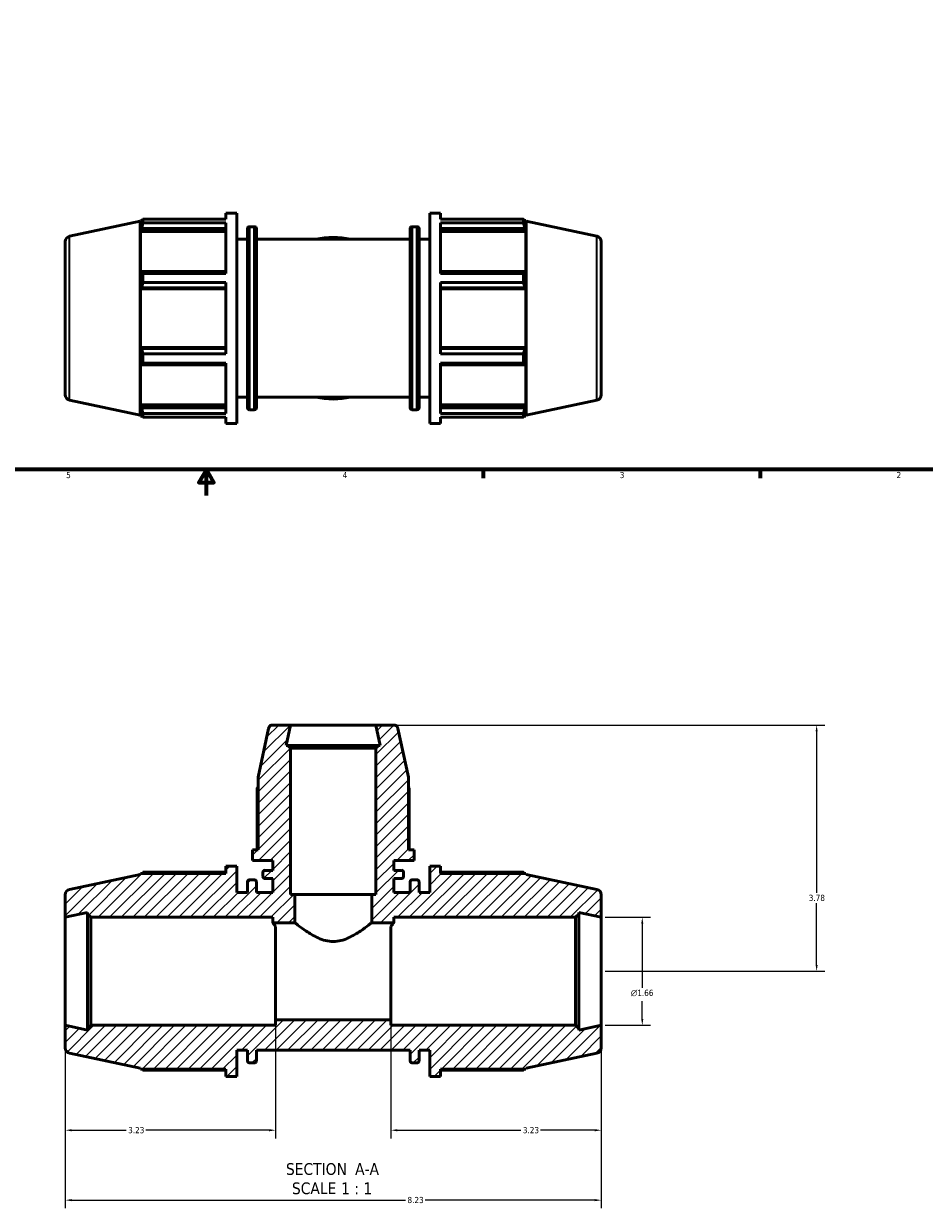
# Model space of a CAD drawing. Header units: inches. Extents: x 0.1 to 45, y -10.3 to 31.7.
# Tile 2 of 7: x 14.2 to 28, y -10.3 to 7.8. Entities that reach past the tile are written whole.
import ezdxf

# ---------------------------------------------------------------- set-up
doc = ezdxf.new("R2010")
doc.units = ezdxf.units.IN
doc.header["$MEASUREMENT"] = 0
for name, color, linetype, lineweight in [('Border (ANSI)', 7, 'Continuous', 70), ('Dimension (ANSI)', 7, 'Continuous', 25), ('Hatch (ANSI)', 7, 'Continuous', 18), ('Symbol (ANSI)', 7, 'Continuous', 25), ('Visible (ANSI)', 7, 'Continuous', 50), ('Visible Narrow (ANSI)', 7, 'Continuous', 35)]:
    doc.layers.add(name, color=color, linetype=linetype, lineweight=lineweight)
doc.styles.add('Label Text (ANSI)', font='tahoma.ttf')
doc.styles.add('Note Text (ANSI)', font='tahoma.ttf')
doc.dimstyles.new('Default (ANSI)', dxfattribs={"dimtxt": 0.094488, "dimasz": 0.098425, "dimexe": 0.125, "dimexo": 0.0625, "dimgap": 0.031496, "dimtad": 0, "dimtih": 1, "dimtoh": 1, "dimrnd": 1e-08, "dimzin": 4, "dimdsep": 46, "dimtxsty": 'Note Text (ANSI)', "dimcen": 0.09, "dimdle": 0.393701, "dimclrd": 256, "dimclre": 256, "dimclrt": 5, "dimadec": 0, "dimazin": 1, "dimtfac": 1, "dimtofl": 0, "dimtmove": 0, "dimatfit": 3, "dimfxl": 1, "dimtolj": 1, "dimtzin": 4, "dimlwd": -1, "dimlwe": -1, "dimarcsym": 0})

# ---------------------------------------------------------------- blocks, each defined once
blk = doc.blocks.new('Borders Default Border')
at = {"layer": 'Border (ANSI)'}
for p, q in [((21.25, 1), (21.25, 0.866)), ((25.5, 1), (25.5, 0.866))]:
    blk.add_line(p, q, dxfattribs=at)
at = {"layer": 'Border (ANSI)', "flags": 128}
for points in [[(0.5, 1), (0.5, 21), (33.5, 21), (33.5, 1), (0.5, 1)], [(17, 0.6), (17, 1), (16.885, 0.8), (17.115, 0.8), (17, 1)]]:
    blk.add_lwpolyline(points, dxfattribs=at)
at = {"layer": 'Border (ANSI)', "color": 5, "true_color": 0x0000ff, "char_height": 0.0945, "attachment_point": 7, "style": 'Note Text (ANSI)'}
for s, insert in [('5', (14.847, 0.864)), ('4', (19.092, 0.866)), ('3', (23.346, 0.864)), ('2', (27.596, 0.866))]:
    blk.add_mtext(s, dxfattribs=dict(at, insert=insert))
blk = doc.blocks.new('*D7')
at = {"layer": 'Defpoints', "color": 0, "transparency": 16777216}
for p in [(14.832, -7.533), (23.062, -7.533), (23.062, -10.218)]:
    blk.add_point(p, dxfattribs=at)
at = {"layer": 'Dimension (ANSI)', "transparency": 16777216}
for p, q in [((14.832, -7.596), (14.832, -10.343)), ((23.062, -7.596), (23.062, -10.343)), ((14.93, -10.218), (20.055, -10.218)), ((22.963, -10.218), (20.358, -10.218))]:
    blk.add_line(p, q, dxfattribs=at)
for points in [[(14.93, -10.201), (14.93, -10.234), (14.832, -10.218)], [(22.963, -10.201), (22.963, -10.234), (23.062, -10.218)]]:
    blk.add_solid(points, dxfattribs=at)
at = {"layer": 'Dimension (ANSI)', "color": 5, "transparency": 16777216, "insert": (20.087, -10.168), "char_height": 0.0945, "attachment_point": 1, "style": 'Note Text (ANSI)'}
blk.add_mtext('\\A1;8.23', dxfattribs=at)
blk = doc.blocks.new('*D8')
at = {"layer": 'Defpoints', "color": 0, "transparency": 16777216}
for p in [(19.602, -2.925), (23.062, -6.705), (26.369, -6.705)]:
    blk.add_point(p, dxfattribs=at)
at = {"layer": 'Dimension (ANSI)', "transparency": 16777216}
for p, q in [((19.665, -2.925), (26.494, -2.925)), ((26.369, -3.023), (26.369, -5.499)), ((26.369, -6.606), (26.369, -5.661)), ((23.124, -6.705), (26.494, -6.705))]:
    blk.add_line(p, q, dxfattribs=at)
for points in [[(26.353, -3.023), (26.385, -3.023), (26.369, -2.925)], [(26.353, -6.606), (26.385, -6.606), (26.369, -6.705)]]:
    blk.add_solid(points, dxfattribs=at)
at = {"layer": 'Dimension (ANSI)', "color": 5, "transparency": 16777216, "insert": (26.248, -5.53), "char_height": 0.0945, "attachment_point": 1, "style": 'Note Text (ANSI)'}
blk.add_mtext('\\A1;3.78', dxfattribs=at)
blk = doc.blocks.new('*D9')
at = {"layer": 'Defpoints', "color": 0, "transparency": 16777216}
for p in [(23.062, -5.876), (23.062, -7.533), (23.692, -7.533)]:
    blk.add_point(p, dxfattribs=at)
at = {"layer": 'Dimension (ANSI)', "transparency": 16777216}
for p, q in [((23.124, -5.876), (23.817, -5.876)), ((23.692, -5.974), (23.692, -6.956)), ((23.692, -7.435), (23.692, -7.162)), ((23.124, -7.533), (23.817, -7.533))]:
    blk.add_line(p, q, dxfattribs=at)
for points in [[(23.675, -5.974), (23.708, -5.974), (23.692, -5.876)], [(23.675, -7.435), (23.708, -7.435), (23.692, -7.533)]]:
    blk.add_solid(points, dxfattribs=at)
at = {"layer": 'Dimension (ANSI)', "color": 5, "transparency": 16777216, "insert": (23.517, -6.988), "char_height": 0.09449, "attachment_point": 1, "style": 'Note Text (ANSI)'}
blk.add_mtext('\\A1;{\\fAIGDT|b0|i0;\\H0.0945;\\ln}\\fTahoma|b0|i0;\\H0.0945;1.66', dxfattribs=at)
blk = doc.blocks.new('*D11')
at = {"layer": 'Defpoints', "color": 0, "transparency": 16777216}
for p in [(19.832, -7.45), (23.062, -7.533), (23.062, -9.144)]:
    blk.add_point(p, dxfattribs=at)
at = {"layer": 'Dimension (ANSI)', "transparency": 16777216}
for p, q in [((19.832, -7.513), (19.832, -9.269)), ((23.062, -7.596), (23.062, -9.269)), ((19.93, -9.144), (21.826, -9.144)), ((22.963, -9.144), (22.128, -9.144))]:
    blk.add_line(p, q, dxfattribs=at)
for points in [[(19.93, -9.128), (19.93, -9.161), (19.832, -9.144)], [(22.963, -9.128), (22.963, -9.161), (23.062, -9.144)]]:
    blk.add_solid(points, dxfattribs=at)
at = {"layer": 'Dimension (ANSI)', "color": 5, "transparency": 16777216, "insert": (21.858, -9.095), "char_height": 0.0945, "attachment_point": 1, "style": 'Note Text (ANSI)'}
blk.add_mtext('\\A1;3.23', dxfattribs=at)
blk = doc.blocks.new('*D12')
at = {"layer": 'Defpoints', "color": 0, "transparency": 16777216}
for p in [(18.062, -7.45), (14.832, -7.533), (14.832, -9.144)]:
    blk.add_point(p, dxfattribs=at)
at = {"layer": 'Dimension (ANSI)', "transparency": 16777216}
for p, q in [((14.832, -7.596), (14.832, -9.269)), ((18.062, -7.513), (18.062, -9.269)), ((14.93, -9.144), (15.766, -9.144)), ((17.963, -9.144), (16.068, -9.144))]:
    blk.add_line(p, q, dxfattribs=at)
for points in [[(14.93, -9.128), (14.93, -9.161), (14.832, -9.144)], [(17.963, -9.128), (17.963, -9.161), (18.062, -9.144)]]:
    blk.add_solid(points, dxfattribs=at)
at = {"layer": 'Dimension (ANSI)', "color": 5, "transparency": 16777216, "insert": (15.798, -9.095), "char_height": 0.0945, "attachment_point": 1, "style": 'Note Text (ANSI)'}
blk.add_mtext('\\A1;3.23', dxfattribs=at)

msp = doc.modelspace()

# ---------------------------------------------------------------- hatches: boundary and pattern name
at = {"layer": 'Hatch (ANSI)'}
h = msp.add_hatch(dxfattribs=at)
h.set_pattern_fill('ANSI31', color=256, style=0)
edge = h.paths.add_edge_path()
edge.add_ellipse((22.979, -7.881), major_axis=(0.0811, 0.0172), ratio=1, start_angle=270, end_angle=348)
edge.add_line((23.062, -7.881), (23.062, -7.533))
edge.add_line((23.062, -7.533), (22.719, -7.606))
edge.add_line((22.719, -7.606), (22.719, -7.583))
edge.add_line((22.719, -7.583), (22.669, -7.533))
edge.add_line((22.669, -7.533), (19.832, -7.533))
edge.add_line((19.832, -7.533), (19.832, -7.45))
edge.add_line((19.832, -7.45), (18.062, -7.45))
edge.add_line((18.062, -7.45), (18.062, -7.533))
edge.add_line((18.062, -7.533), (15.224, -7.533))
edge.add_line((15.224, -7.533), (15.175, -7.583))
edge.add_line((15.175, -7.583), (15.175, -7.606))
edge.add_line((15.175, -7.606), (14.832, -7.533))
edge.add_line((14.832, -7.533), (14.832, -7.881))
edge.add_ellipse((14.915, -7.881), major_axis=(0, -0.0829), ratio=1, start_angle=270, end_angle=348)
edge.add_line((14.897, -7.962), (15.984, -8.193))
edge.add_line((15.984, -8.193), (15.989, -8.207))
edge.add_line((15.989, -8.207), (17.3, -8.207))
edge.add_line((17.3, -8.207), (17.3, -8.32))
edge.add_line((17.3, -8.32), (17.465, -8.32))
edge.add_line((17.465, -8.32), (17.465, -7.916))
edge.add_line((17.465, -7.916), (17.63, -7.916))
edge.add_line((17.63, -7.916), (17.63, -8.077))
edge.add_ellipse((17.663, -8.077), major_axis=(0, -0.0331), ratio=1, start_angle=270, end_angle=360)
edge.add_line((17.663, -8.11), (17.734, -8.11))
edge.add_ellipse((17.734, -8.077), major_axis=(0.0331, 0), ratio=1, start_angle=270, end_angle=360)
edge.add_line((17.767, -8.077), (17.767, -7.916))
edge.add_line((17.767, -7.916), (20.126, -7.916))
edge.add_line((20.126, -7.916), (20.126, -8.077))
edge.add_ellipse((20.16, -8.077), major_axis=(0, -0.0331), ratio=1, start_angle=270, end_angle=360)
edge.add_line((20.16, -8.11), (20.231, -8.11))
edge.add_ellipse((20.231, -8.077), major_axis=(0.0331, 0), ratio=1, start_angle=270, end_angle=360)
edge.add_line((20.264, -8.077), (20.264, -7.916))
edge.add_line((20.264, -7.916), (20.428, -7.916))
edge.add_line((20.428, -7.916), (20.428, -8.32))
edge.add_line((20.428, -8.32), (20.594, -8.32))
edge.add_line((20.594, -8.32), (20.594, -8.207))
edge.add_line((20.594, -8.207), (21.905, -8.207))
edge.add_line((21.905, -8.207), (21.91, -8.193))
edge.add_line((21.91, -8.193), (22.996, -7.962))
edge = h.paths.add_edge_path()
edge.add_ellipse((19.877, -2.99), major_axis=(-0.0136, 0.0641), ratio=1, start_angle=270, end_angle=348)
edge.add_line((19.877, -2.925), (19.602, -2.925))
edge.add_line((19.602, -2.925), (19.669, -3.24))
edge.add_line((19.669, -3.24), (19.642, -3.24))
edge.add_line((19.642, -3.24), (19.602, -3.279))
edge.add_line((19.602, -3.279), (19.602, -5.525))
edge.add_line((19.602, -5.525), (19.537, -5.525))
edge.add_line((19.537, -5.525), (19.537, -5.959))
edge.add_line((19.537, -5.959), (19.877, -5.959))
edge.add_line((19.877, -5.959), (19.877, -5.876))
edge.add_line((19.877, -5.876), (22.669, -5.876))
edge.add_line((22.669, -5.876), (22.719, -5.826))
edge.add_line((22.719, -5.826), (22.719, -5.803))
edge.add_line((22.719, -5.803), (23.062, -5.876))
edge.add_line((23.062, -5.876), (23.062, -5.529))
edge.add_ellipse((22.979, -5.529), major_axis=(0, 0.0829), ratio=1, start_angle=270, end_angle=348)
edge.add_line((22.996, -5.448), (21.91, -5.217))
edge.add_line((21.91, -5.217), (21.905, -5.203))
edge.add_line((21.905, -5.203), (20.594, -5.203))
edge.add_line((20.594, -5.203), (20.594, -5.09))
edge.add_line((20.594, -5.09), (20.428, -5.09))
edge.add_line((20.428, -5.09), (20.428, -5.493))
edge.add_line((20.428, -5.493), (20.264, -5.493))
edge.add_line((20.264, -5.493), (20.264, -5.333))
edge.add_ellipse((20.231, -5.333), major_axis=(0, 0.0331), ratio=1, start_angle=270, end_angle=360)
edge.add_line((20.231, -5.3), (20.16, -5.3))
edge.add_ellipse((20.16, -5.333), major_axis=(-0.0331, 0), ratio=1, start_angle=270, end_angle=360)
edge.add_line((20.126, -5.333), (20.126, -5.493))
edge.add_line((20.126, -5.493), (19.877, -5.493))
edge.add_line((19.877, -5.493), (19.877, -5.281))
edge.add_line((19.877, -5.281), (19.993, -5.281))
edge.add_ellipse((19.993, -5.248), major_axis=(0.0331, 0), ratio=1, start_angle=270, end_angle=360)
edge.add_line((20.026, -5.248), (20.026, -5.188))
edge.add_ellipse((19.993, -5.188), major_axis=(0, 0.0331), ratio=1, start_angle=270, end_angle=360)
edge.add_line((19.993, -5.155), (19.877, -5.155))
edge.add_line((19.877, -5.155), (19.877, -5.004))
edge.add_line((19.877, -5.004), (20.187, -5.004))
edge.add_line((20.187, -5.004), (20.187, -4.838))
edge.add_line((20.187, -4.838), (20.1, -4.838))
edge.add_line((20.1, -4.838), (20.1, -3.724))
edge.add_line((20.1, -3.724), (19.941, -2.977))
edge = h.paths.add_edge_path()
edge.add_ellipse((18.017, -2.99), major_axis=(-0.0656, 0), ratio=1, start_angle=270, end_angle=348)
edge.add_line((17.953, -2.977), (17.794, -3.724))
edge.add_line((17.794, -3.724), (17.794, -4.838))
edge.add_line((17.794, -4.838), (17.707, -4.838))
edge.add_line((17.707, -4.838), (17.707, -5.004))
edge.add_line((17.707, -5.004), (18.017, -5.004))
edge.add_line((18.017, -5.004), (18.017, -5.155))
edge.add_line((18.017, -5.155), (17.901, -5.155))
edge.add_ellipse((17.901, -5.188), major_axis=(-0.0331, 0), ratio=1, start_angle=270, end_angle=360)
edge.add_line((17.868, -5.188), (17.868, -5.248))
edge.add_ellipse((17.901, -5.248), major_axis=(0, -0.0331), ratio=1, start_angle=270, end_angle=360)
edge.add_line((17.901, -5.281), (18.017, -5.281))
edge.add_line((18.017, -5.281), (18.017, -5.493))
edge.add_line((18.017, -5.493), (17.767, -5.493))
edge.add_line((17.767, -5.493), (17.767, -5.333))
edge.add_ellipse((17.734, -5.333), major_axis=(0, 0.0331), ratio=1, start_angle=270, end_angle=360)
edge.add_line((17.734, -5.3), (17.663, -5.3))
edge.add_ellipse((17.663, -5.333), major_axis=(-0.0331, 0), ratio=1, start_angle=270, end_angle=360)
edge.add_line((17.63, -5.333), (17.63, -5.493))
edge.add_line((17.63, -5.493), (17.465, -5.493))
edge.add_line((17.465, -5.493), (17.465, -5.09))
edge.add_line((17.465, -5.09), (17.3, -5.09))
edge.add_line((17.3, -5.09), (17.3, -5.203))
edge.add_line((17.3, -5.203), (15.989, -5.203))
edge.add_line((15.989, -5.203), (15.984, -5.217))
edge.add_line((15.984, -5.217), (14.897, -5.448))
edge.add_ellipse((14.915, -5.529), major_axis=(-0.0811, -0.0172), ratio=1, start_angle=270, end_angle=348)
edge.add_line((14.832, -5.529), (14.832, -5.876))
edge.add_line((14.832, -5.876), (15.175, -5.803))
edge.add_line((15.175, -5.803), (15.175, -5.826))
edge.add_line((15.175, -5.826), (15.224, -5.876))
edge.add_line((15.224, -5.876), (18.017, -5.876))
edge.add_line((18.017, -5.876), (18.017, -5.959))
edge.add_line((18.017, -5.959), (18.357, -5.959))
edge.add_line((18.357, -5.959), (18.357, -5.525))
edge.add_line((18.357, -5.525), (18.291, -5.525))
edge.add_line((18.291, -5.525), (18.291, -3.279))
edge.add_line((18.291, -3.279), (18.252, -3.24))
edge.add_line((18.252, -3.24), (18.224, -3.24))
edge.add_line((18.224, -3.24), (18.291, -2.925))
edge.add_line((18.291, -2.925), (18.017, -2.925))

# ---------------------------------------------------------------- linework, layer by layer
at = {"layer": 'Visible (ANSI)'}
for p, q in [((17.3, 4.84), (17.3, 4.935)), ((17.3, 4.935), (17.465, 4.935)), ((17.465, 1.705), (17.465, 4.935)), ((20.428, 1.705), (20.428, 4.935)), ((20.428, 4.935), (20.594, 4.935)), ((20.594, 4.84), (20.594, 4.935)), ((14.897, 4.577), (15.984, 4.808)), ((15.984, 4.808), (15.989, 4.822)), ((15.984, 1.832), (15.984, 4.808)), ((15.989, 4.822), (15.989, 4.753)), ((15.989, 4.822), (16.016, 4.822)), ((16.004, 4.799), (15.989, 4.753)), ((16.025, 4.84), (17.3, 4.84)), ((16.025, 4.782), (16.025, 4.84)), ((17.3, 4.782), (16.025, 4.782)), ((17.3, 4.008), (17.3, 4.782)), ((20.594, 4.84), (21.868, 4.84)), ((20.594, 4.008), (20.594, 4.782)), ((21.868, 4.782), (20.594, 4.782)), ((21.868, 4.782), (21.868, 4.84)), ((21.878, 4.822), (21.905, 4.822)), ((21.905, 4.753), (21.889, 4.799)), ((21.905, 4.753), (21.905, 4.822)), ((21.91, 4.808), (21.905, 4.822)), ((21.91, 1.832), (21.91, 4.808)), ((22.996, 4.577), (21.91, 4.808)), ((15.989, 4.653), (16.004, 4.696)), ((17.3, 4.653), (15.989, 4.653)), ((15.989, 4.653), (15.989, 4.014)), ((16.004, 4.696), (17.3, 4.696)), ((17.63, 1.948), (17.63, 4.692)), ((17.663, 4.725), (17.734, 4.725)), ((17.767, 4.692), (17.767, 1.948)), ((20.126, 1.948), (20.126, 4.692)), ((20.16, 4.725), (20.231, 4.725)), ((20.264, 4.692), (20.264, 1.948)), ((20.594, 4.696), (21.889, 4.696)), ((20.594, 4.653), (21.905, 4.653)), ((21.889, 4.696), (21.905, 4.653)), ((21.905, 4.014), (21.905, 4.653)), ((14.832, 4.496), (14.832, 2.144)), ((17.465, 4.532), (17.63, 4.532)), ((17.767, 4.532), (20.126, 4.532)), ((20.264, 4.532), (20.428, 4.532)), ((23.062, 4.496), (23.062, 2.144)), ((16.004, 4.036), (15.989, 4.014)), ((17.3, 4.036), (16.004, 4.036)), ((16.025, 4.008), (17.3, 4.008)), ((16.025, 3.867), (16.025, 4.008)), ((21.889, 4.036), (20.594, 4.036)), ((20.594, 4.008), (21.868, 4.008)), ((21.868, 3.867), (21.868, 4.008)), ((21.905, 4.014), (21.889, 4.036)), ((17.3, 3.867), (16.025, 3.867)), ((17.3, 2.773), (17.3, 3.867)), ((20.594, 2.773), (20.594, 3.867)), ((21.868, 3.867), (20.594, 3.867)), ((15.989, 3.772), (16.004, 3.787)), ((17.3, 3.772), (15.989, 3.772)), ((15.989, 3.772), (15.989, 2.869)), ((16.004, 3.787), (17.3, 3.787)), ((20.594, 3.787), (21.889, 3.787)), ((20.594, 3.772), (21.905, 3.772)), ((21.889, 3.787), (21.905, 3.772)), ((21.905, 2.869), (21.905, 3.772)), ((17.3, 2.869), (15.989, 2.869)), ((16.004, 2.854), (15.989, 2.869)), ((17.3, 2.854), (16.004, 2.854)), ((16.025, 2.773), (17.3, 2.773)), ((16.025, 2.632), (16.025, 2.773)), ((20.594, 2.869), (21.905, 2.869)), ((21.889, 2.854), (20.594, 2.854)), ((20.594, 2.773), (21.868, 2.773)), ((21.868, 2.632), (21.868, 2.773)), ((21.905, 2.869), (21.889, 2.854)), ((15.989, 2.627), (16.004, 2.604)), ((15.989, 2.627), (15.989, 1.988)), ((16.004, 2.604), (17.3, 2.604)), ((17.3, 2.632), (16.025, 2.632)), ((17.3, 1.859), (17.3, 2.632)), ((20.594, 1.859), (20.594, 2.632)), ((21.868, 2.632), (20.594, 2.632)), ((20.594, 2.604), (21.889, 2.604)), ((21.889, 2.604), (21.905, 2.627)), ((21.905, 1.988), (21.905, 2.627)), ((14.897, 2.063), (15.984, 1.832)), ((17.465, 2.109), (17.63, 2.109)), ((17.767, 2.109), (20.126, 2.109)), ((20.264, 2.109), (20.428, 2.109)), ((22.996, 2.063), (21.91, 1.832)), ((15.984, 1.832), (15.989, 1.818)), ((17.3, 1.988), (15.989, 1.988)), ((16.004, 1.945), (15.989, 1.988)), ((15.989, 1.888), (16.004, 1.842)), ((15.989, 1.888), (15.989, 1.818)), ((17.3, 1.945), (16.004, 1.945)), ((16.025, 1.859), (17.3, 1.859)), ((16.025, 1.801), (16.025, 1.859)), ((17.663, 1.915), (17.734, 1.915)), ((20.16, 1.915), (20.231, 1.915)), ((20.594, 1.988), (21.905, 1.988)), ((21.889, 1.945), (20.594, 1.945)), ((20.594, 1.859), (21.868, 1.859)), ((21.868, 1.801), (21.868, 1.859)), ((21.905, 1.988), (21.889, 1.945)), ((21.889, 1.842), (21.905, 1.888)), ((21.905, 1.818), (21.905, 1.888)), ((21.91, 1.832), (21.905, 1.818)), ((15.989, 1.818), (16.016, 1.818)), ((17.3, 1.801), (16.025, 1.801)), ((17.3, 1.705), (17.3, 1.801)), ((17.3, 1.705), (17.465, 1.705)), ((20.428, 1.705), (20.594, 1.705)), ((20.594, 1.705), (20.594, 1.801)), ((21.868, 1.801), (20.594, 1.801)), ((21.878, 1.818), (21.905, 1.818)), ((17.953, -2.977), (17.794, -3.724)), ((18.291, -2.925), (18.017, -2.925)), ((18.224, -3.24), (18.291, -2.925)), ((19.602, -2.925), (18.291, -2.925)), ((19.877, -2.925), (19.602, -2.925)), ((19.602, -2.925), (19.669, -3.24)), ((20.1, -3.724), (19.941, -2.977)), ((18.252, -3.24), (18.224, -3.24)), ((18.291, -3.279), (18.252, -3.24)), ((19.642, -3.24), (18.252, -3.24)), ((19.642, -3.24), (19.602, -3.279)), ((19.669, -3.24), (19.642, -3.24)), ((18.291, -5.525), (18.291, -3.279)), ((18.291, -3.279), (19.602, -3.279)), ((19.602, -3.279), (19.602, -5.525)), ((17.794, -3.724), (17.794, -4.838)), ((20.1, -4.838), (20.1, -3.724)), ((17.78, -3.888), (17.78, -4.838)), ((20.114, -4.838), (20.114, -3.888)), ((17.794, -4.838), (17.707, -4.838)), ((17.707, -4.838), (17.707, -5.004)), ((20.187, -4.838), (20.1, -4.838)), ((20.187, -5.004), (20.187, -4.838)), ((17.465, -5.09), (17.3, -5.09)), ((17.3, -5.09), (17.3, -5.203)), ((17.465, -5.493), (17.465, -5.09)), ((17.707, -5.004), (18.017, -5.004)), ((18.017, -5.004), (18.017, -5.155)), ((19.877, -5.155), (19.877, -5.004)), ((19.877, -5.004), (20.187, -5.004)), ((20.594, -5.09), (20.428, -5.09)), ((20.428, -5.09), (20.428, -5.493)), ((20.594, -5.203), (20.594, -5.09)), ((15.984, -5.217), (14.897, -5.448)), ((15.989, -5.203), (15.984, -5.217)), ((17.3, -5.203), (15.989, -5.203)), ((17.3, -5.185), (16.025, -5.185)), ((17.868, -5.188), (17.868, -5.248)), ((18.017, -5.155), (17.901, -5.155)), ((19.993, -5.155), (19.877, -5.155)), ((20.026, -5.248), (20.026, -5.188)), ((21.868, -5.185), (20.594, -5.185)), ((21.905, -5.203), (20.594, -5.203)), ((21.91, -5.217), (21.905, -5.203)), ((22.996, -5.448), (21.91, -5.217)), ((17.63, -5.333), (17.63, -5.493)), ((17.734, -5.3), (17.663, -5.3)), ((17.767, -5.493), (17.767, -5.333)), ((17.901, -5.281), (18.017, -5.281)), ((18.017, -5.281), (18.017, -5.493)), ((19.877, -5.493), (19.877, -5.281)), ((19.877, -5.281), (19.993, -5.281)), ((20.126, -5.333), (20.126, -5.493)), ((20.231, -5.3), (20.16, -5.3)), ((20.264, -5.493), (20.264, -5.333)), ((14.832, -5.529), (14.832, -5.876)), ((17.63, -5.493), (17.465, -5.493)), ((18.017, -5.493), (17.767, -5.493)), ((18.357, -5.525), (18.291, -5.525)), ((18.357, -5.959), (18.357, -5.525)), ((19.537, -5.525), (18.357, -5.525)), ((19.602, -5.525), (19.537, -5.525)), ((19.537, -5.525), (19.537, -5.959)), ((20.126, -5.493), (19.877, -5.493)), ((20.428, -5.493), (20.264, -5.493)), ((23.062, -5.876), (23.062, -5.529)), ((14.832, -5.876), (15.175, -5.803)), ((15.175, -5.803), (15.175, -5.826)), ((22.719, -5.826), (22.719, -5.803)), ((22.719, -5.803), (23.062, -5.876)), ((14.832, -7.533), (14.832, -5.876)), ((15.175, -5.826), (15.224, -5.876)), ((15.175, -5.826), (15.175, -7.583)), ((15.224, -5.876), (18.017, -5.876)), ((15.224, -7.533), (15.224, -5.876)), ((18.017, -5.876), (18.017, -5.959)), ((18.017, -5.959), (18.357, -5.959)), ((19.537, -5.959), (19.877, -5.959)), ((19.877, -5.959), (19.877, -5.876)), ((19.877, -5.876), (22.669, -5.876)), ((22.669, -5.876), (22.719, -5.826)), ((22.669, -5.876), (22.669, -7.533)), ((22.719, -7.583), (22.719, -5.826)), ((23.062, -7.533), (23.062, -5.876)), ((18.062, -7.45), (18.062, -6.016)), ((19.832, -7.45), (19.832, -6.016)), ((19.832, -7.45), (18.062, -7.45)), ((18.062, -7.45), (18.062, -7.533)), ((19.832, -7.533), (19.832, -7.45)), ((15.175, -7.606), (14.832, -7.533)), ((14.832, -7.533), (14.832, -7.881)), ((15.224, -7.533), (15.175, -7.583)), ((15.175, -7.583), (15.175, -7.606)), ((18.062, -7.533), (15.224, -7.533)), ((22.669, -7.533), (19.832, -7.533)), ((22.719, -7.583), (22.669, -7.533)), ((23.062, -7.533), (22.719, -7.606)), ((22.719, -7.606), (22.719, -7.583)), ((23.062, -7.881), (23.062, -7.533)), ((14.897, -7.962), (15.984, -8.193)), ((17.465, -8.32), (17.465, -7.916)), ((17.465, -7.916), (17.63, -7.916)), ((17.63, -7.916), (17.63, -8.077)), ((17.767, -8.077), (17.767, -7.916)), ((17.767, -7.916), (20.126, -7.916)), ((20.126, -7.916), (20.126, -8.077)), ((20.264, -8.077), (20.264, -7.916)), ((20.264, -7.916), (20.428, -7.916)), ((20.428, -7.916), (20.428, -8.32)), ((21.91, -8.193), (22.996, -7.962)), ((17.663, -8.11), (17.734, -8.11)), ((20.16, -8.11), (20.231, -8.11)), ((15.984, -8.193), (15.989, -8.207)), ((15.989, -8.207), (17.3, -8.207)), ((16.025, -8.224), (17.3, -8.224)), ((17.3, -8.207), (17.3, -8.32)), ((17.3, -8.32), (17.465, -8.32)), ((20.428, -8.32), (20.594, -8.32)), ((20.594, -8.32), (20.594, -8.207)), ((20.594, -8.207), (21.905, -8.207)), ((20.594, -8.224), (21.868, -8.224)), ((21.905, -8.207), (21.91, -8.193))]:
    msp.add_line(p, q, dxfattribs=at)
for centre, radius, start, end in [((14.915, 4.496), 0.0829, 102, 180), ((17.663, 4.692), 0.0331, 90, 180), ((17.734, 4.692), 0.0331, 0, 90), ((18.947, 3.32), 1.24, 77.638, 102.362), ((20.16, 4.692), 0.0331, 90, 180), ((20.231, 4.692), 0.0331, 0, 90), ((22.979, 4.496), 0.0829, 0, 78), ((14.915, 2.144), 0.0829, 180, 258), ((18.947, 3.32), 1.24, 257.638, 282.362), ((22.979, 2.144), 0.0829, 282, 0), ((17.663, 1.948), 0.0331, 180, 270), ((17.734, 1.948), 0.0331, 270, 0), ((20.16, 1.948), 0.0331, 180, 270), ((20.231, 1.948), 0.0331, 270, 0), ((18.017, -2.99), 0.0656, 90, 168), ((19.877, -2.99), 0.0656, 12, 90), ((17.901, -5.188), 0.0331, 90, 180), ((17.901, -5.248), 0.0331, 180, 270), ((19.993, -5.188), 0.0331, 0, 90), ((19.993, -5.248), 0.0331, 270, 0), ((14.915, -5.529), 0.0829, 102, 180), ((17.663, -5.333), 0.0331, 90, 180), ((17.734, -5.333), 0.0331, 0, 90), ((20.16, -5.333), 0.0331, 90, 180), ((20.231, -5.333), 0.0331, 0, 90), ((22.979, -5.529), 0.0829, 0, 78), ((14.915, -7.881), 0.0829, 180, 258), ((22.979, -7.881), 0.0829, 282, 0), ((17.663, -8.077), 0.0331, 180, 270), ((17.734, -8.077), 0.0331, 270, 0), ((20.16, -8.077), 0.0331, 180, 270), ((20.231, -8.077), 0.0331, 270, 0)]:
    msp.add_arc(centre, radius, start, end, dxfattribs=at)
for points, weights in [([(16.004, 4.799), (16.014, 4.819), (16.025, 4.84)], [1.00085787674, 1.00083743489, 1]), ([(16.025, 4.782), (16.014, 4.738), (16.004, 4.696)], [1, 1.00083743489, 1.00085787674]), ([(21.868, 4.84), (21.879, 4.819), (21.889, 4.799)], [1, 1.00083743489, 1.00085787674]), ([(21.889, 4.696), (21.879, 4.738), (21.868, 4.782)], [1.00085787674, 1.00083743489, 1]), ([(16.004, 4.036), (16.014, 4.022), (16.025, 4.008)], [1.00085787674, 1.00083743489, 1]), ([(21.868, 4.008), (21.879, 4.022), (21.889, 4.036)], [1, 1.00083743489, 1.00085787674]), ([(16.025, 3.867), (16.014, 3.826), (16.004, 3.787)], [1, 1.00083743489, 1.00085787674]), ([(21.889, 3.787), (21.879, 3.826), (21.868, 3.867)], [1.00085787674, 1.00083743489, 1]), ([(16.004, 2.854), (16.014, 2.815), (16.025, 2.773)], [1.00085787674, 1.00083743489, 1]), ([(21.868, 2.773), (21.879, 2.815), (21.889, 2.854)], [1, 1.00083743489, 1.00085787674]), ([(16.025, 2.632), (16.014, 2.618), (16.004, 2.604)], [1, 1.00083743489, 1.00085787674]), ([(21.889, 2.604), (21.879, 2.618), (21.868, 2.632)], [1.00085787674, 1.00083743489, 1]), ([(16.004, 1.945), (16.014, 1.903), (16.025, 1.859)], [1.00085787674, 1.00083743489, 1]), ([(16.025, 1.801), (16.014, 1.822), (16.004, 1.842)], [1, 1.00083743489, 1.00085787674]), ([(21.868, 1.859), (21.879, 1.903), (21.889, 1.945)], [1, 1.00083743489, 1.00085787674]), ([(21.889, 1.842), (21.879, 1.822), (21.868, 1.801)], [1.00085787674, 1.00083743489, 1]), ([(17.794, -3.881), (17.787, -3.884), (17.78, -3.888)], [1.00024574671, 1.00019696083, 1]), ([(20.114, -3.888), (20.107, -3.884), (20.1, -3.881)], [1, 1.00019696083, 1.00024574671]), ([(16.025, -5.185), (16.021, -5.194), (16.016, -5.203)], [1, 1.00035658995, 1.000565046]), ([(21.878, -5.203), (21.873, -5.194), (21.868, -5.185)], [1.000565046, 1.00035658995, 1]), ([(16.016, -8.207), (16.021, -8.215), (16.025, -8.224)], [1.000565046, 1.00035658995, 1]), ([(21.868, -8.224), (21.873, -8.215), (21.878, -8.207)], [1, 1.00035658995, 1.000565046])]:
    msp.add_rational_spline(points, weights, degree=2, dxfattribs=at)
for points, knots in [([(18.062, -6.016), (18.048, -5.998), (18.037, -5.983), (18.021, -5.964), (18.017, -5.959), (18.017, -5.959)], [2.3267926, 2.3267926, 2.3267926, 2.3267926, 2.6849872, 2.6849872, 3.0615355, 3.0615355, 3.0615355, 3.0615355]), ([(18.357, -5.959), (18.357, -5.959), (18.361, -5.962), (18.377, -5.974), (18.389, -5.984), (18.435, -6.019), (18.48, -6.053), (18.581, -6.121), (18.645, -6.161), (18.752, -6.209), (18.789, -6.223), (18.867, -6.243), (18.907, -6.248), (18.987, -6.248), (19.027, -6.243), (19.104, -6.223), (19.142, -6.209), (19.249, -6.161), (19.313, -6.121), (19.414, -6.053), (19.459, -6.019), (19.505, -5.984), (19.517, -5.974), (19.533, -5.962), (19.537, -5.959), (19.537, -5.959)], [2.414056, 2.414056, 2.414056, 2.414056, 2.711379, 2.711379, 3.008702, 3.008702, 3.603348, 3.603348, 4.21573, 4.21573, 4.521921, 4.521921, 4.828112, 4.828112, 5.134303, 5.134303, 5.440494, 5.440494, 6.052876, 6.052876, 6.647522, 6.647522, 6.944845, 6.944845, 7.242168, 7.242168, 7.242168, 7.242168]), ([(19.877, -5.959), (19.877, -5.959), (19.873, -5.964), (19.857, -5.983), (19.846, -5.998), (19.832, -6.016)], [-3.0615355, -3.0615355, -3.0615355, -3.0615355, -2.6849872, -2.6849872, -2.3267926, -2.3267926, -2.3267926, -2.3267926])]:
    msp.add_open_spline(points, degree=3, knots=knots, dxfattribs=at)
at = {"layer": 'Visible Narrow (ANSI)'}
for p, q in [((14.897, 2.079), (14.897, 4.562)), ((17.663, 4.708), (17.663, 1.933)), ((17.734, 1.933), (17.734, 4.708)), ((20.16, 4.708), (20.16, 1.933)), ((20.231, 1.933), (20.231, 4.708)), ((22.996, 2.079), (22.996, 4.562))]:
    msp.add_line(p, q, dxfattribs=at)

# ---------------------------------------------------------------- block references
msp.add_blockref('Borders Default Border', (0, 0))

# ---------------------------------------------------------------- texts
at = {"layer": 'Symbol (ANSI)', "char_height": 0.18, "attachment_point": 7, "style": 'Label Text (ANSI)'}
for s, insert in [('SECTION', (18.221, -9.833)), (' A-A', (19.215, -9.829)), ('SCALE', (18.313, -10.129)), (' 1 : 1', (19.001, -10.126))]:
    msp.add_mtext(s, dxfattribs=dict(at, insert=insert))

# ---------------------------------------------------------------- dimensions: what is measured, and where the dimension line sits
at = {"layer": 'Dimension (ANSI)'}
for base, p1, p2, angle, override, picture, middle in [((26.369, -6.705), (19.602, -2.925), (23.062, -6.705), 270, {"dimgap": 0.031496, "dimdec": 2, "dimtol": 0, "dimlim": 0, "dimtp": 0, "dimtm": 0, "dimtdec": 2, "dimatfit": 1}, '*D8', (26.369, -5.58)), ((14.832, -9.144), (18.062, -7.45), (14.832, -7.533), 180, {"dimgap": 0.031496, "dimtih": 0, "dimtoh": 0, "dimdec": 2, "dimtol": 0, "dimlim": 0, "dimtp": 0, "dimtm": 0, "dimtdec": 2, "dimatfit": 1}, '*D12', (15.917, -9.144)), ((23.062, -9.144), (19.832, -7.45), (23.062, -7.533), 180, {"dimgap": 0.031496, "dimtih": 0, "dimtoh": 0, "dimdec": 2, "dimtol": 0, "dimlim": 0, "dimtp": 0, "dimtm": 0, "dimtdec": 2, "dimatfit": 1}, '*D11', (21.977, -9.144)), ((23.062, -10.218), (14.832, -7.533), (23.062, -7.533), 180, {"dimgap": 0.031496, "dimtih": 0, "dimtoh": 0, "dimdec": 2, "dimtol": 0, "dimlim": 0, "dimtp": 0, "dimtm": 0, "dimtdec": 2, "dimatfit": 1}, '*D7', (20.207, -10.218))]:
    dim = msp.add_linear_dim(base=base, p1=p1, p2=p2, angle=angle, dimstyle='Default (ANSI)', override=override, dxfattribs=at)
    dim.commit()
    dim.dimension.update_dxf_attribs({"geometry": picture, "text_midpoint": middle, "dimtype": 160})
dim = msp.add_linear_dim(base=(23.692, -7.533), p1=(23.062, -5.876), p2=(23.062, -7.533), angle=90, text='{\\fAIGDT|b0|i0;\\H0.0945;\\ln}\\fTahoma|b0|i0;\\H0.0945;<>', dimstyle='Default (ANSI)', override={"dimgap": 0.031496, "dimdec": 2, "dimtol": 0, "dimlim": 0, "dimtp": 0, "dimtm": 0, "dimtdec": 2, "dimatfit": 1}, dxfattribs=at)
dim.commit()
dim.dimension.update_dxf_attribs({"geometry": '*D9', "text_midpoint": (23.692, -7.059), "dimtype": 160})

doc.saveas('drawing.dxf')
